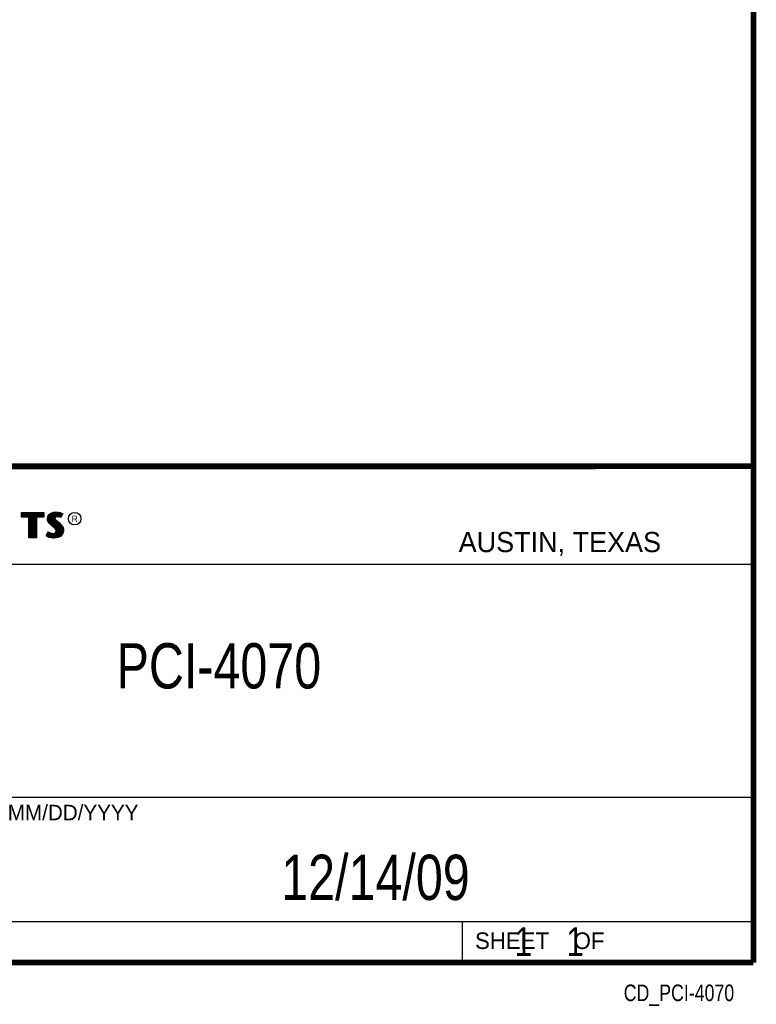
# Model space of a CAD drawing. Header units: inches. Extents: x 0.2 to 16.8, y 0.1 to 10.8.
# Tile 9 of 11: x 14.2 to 16.8, y 0.1 to 3.5. Entities that reach past the tile are written whole.
import ezdxf
from ezdxf.enums import TextEntityAlignment as Align

# ---------------------------------------------------------------- set-up
doc = ezdxf.new("R2010")
doc.units = ezdxf.units.IN
doc.header["$LTSCALE"] = 0.935
doc.header["$MEASUREMENT"] = 0
doc.layers.get('0').update_dxf_attribs({"linetype": 'CONTINUOUS'})
doc.styles.get("Standard").update_dxf_attribs({"font": 'txt', "width": 0.8})

msp = doc.modelspace()

# ---------------------------------------------------------------- linework, layer by layer
at = {"color": 2, "linetype": 'CONTINUOUS'}
for p, q in [((13.06524, 1.96953), (16.74504, 1.96953)), ((16.74504, 1.96953), (16.74504, 0.26053)), ((14.22365, 1.81126), (14.30046, 1.81126)), ((14.22365, 1.79499), (14.22365, 1.81126)), ((14.22618, 1.80873), (14.29793, 1.80873)), ((14.22618, 1.79752), (14.22618, 1.80873)), ((14.22819, 1.79752), (14.22819, 1.80873)), ((14.23167, 1.79752), (14.23167, 1.80873)), ((14.23514, 1.79752), (14.23514, 1.80873)), ((14.23862, 1.79752), (14.23862, 1.80873)), ((14.24209, 1.79752), (14.24209, 1.80873)), ((14.24557, 1.79752), (14.24557, 1.80873)), ((14.24904, 1.79752), (14.24904, 1.80873)), ((14.25137, 1.79752), (14.25252, 1.80873)), ((14.25599, 1.72656), (14.25599, 1.80873)), ((14.25947, 1.72656), (14.25947, 1.80873)), ((14.26295, 1.72656), (14.26295, 1.80873)), ((14.26642, 1.72656), (14.26642, 1.80873)), ((14.2699, 1.72656), (14.2699, 1.80873)), ((14.27274, 1.79752), (14.27337, 1.80873)), ((14.27685, 1.79752), (14.27685, 1.80873)), ((14.28032, 1.79752), (14.28032, 1.80873)), ((14.2838, 1.79752), (14.2838, 1.80873)), ((14.28727, 1.79752), (14.28727, 1.80873)), ((14.29075, 1.79752), (14.29075, 1.80873)), ((14.29422, 1.79752), (14.29422, 1.80873)), ((14.29793, 1.80873), (14.29793, 1.79752)), ((14.30046, 1.81126), (14.30046, 1.79499)), ((14.31475, 1.79695), (14.3194, 1.80385)), ((14.31713, 1.79596), (14.32125, 1.80207)), ((14.3194, 1.80385), (14.32555, 1.80834)), ((14.32125, 1.80207), (14.32678, 1.80611)), ((14.32203, 1.77481), (14.32203, 1.80264)), ((14.3255, 1.77133), (14.3255, 1.80518)), ((14.32555, 1.80834), (14.33424, 1.81179)), ((14.32678, 1.80611), (14.33486, 1.80932)), ((14.32898, 1.76843), (14.32898, 1.80699)), ((14.33245, 1.76552), (14.33245, 1.80836)), ((14.33424, 1.81179), (14.34384, 1.81284)), ((14.33486, 1.80932), (14.34389, 1.81031)), ((14.33704, 1.7936), (14.33593, 1.80943)), ((14.33941, 1.7967), (14.33941, 1.80981)), ((14.34288, 1.79844), (14.34288, 1.81019)), ((14.34384, 1.81284), (14.35029, 1.81239)), ((14.34389, 1.81031), (14.34994, 1.80988)), ((14.34636, 1.79907), (14.34636, 1.81013)), ((14.34983, 1.79906), (14.34983, 1.80989)), ((14.34994, 1.80988), (14.35666, 1.80845)), ((14.35029, 1.81239), (14.35734, 1.81089)), ((14.35331, 1.79848), (14.35331, 1.80917)), ((14.35666, 1.80845), (14.36074, 1.80705)), ((14.35678, 1.79763), (14.35678, 1.80841)), ((14.35734, 1.81089), (14.36169, 1.80939)), ((14.36307, 1.80596), (14.35857, 1.79697)), ((14.36649, 1.80715), (14.35959, 1.79335)), ((14.36026, 1.80033), (14.36026, 1.80721)), ((14.36074, 1.80705), (14.36307, 1.80596)), ((14.36169, 1.80939), (14.36649, 1.80715)), ((14.24884, 1.79499), (14.22365, 1.79499)), ((14.25137, 1.79752), (14.22618, 1.79752)), ((14.24884, 1.72404), (14.24884, 1.79499)), ((14.25137, 1.72656), (14.25137, 1.79752)), ((14.29793, 1.79752), (14.27274, 1.79752)), ((14.27274, 1.79752), (14.27274, 1.72656)), ((14.30046, 1.79499), (14.27527, 1.79499)), ((14.27527, 1.79499), (14.27527, 1.72404)), ((14.31325, 1.78946), (14.31475, 1.79695)), ((14.31385, 1.78376), (14.31325, 1.78946)), ((14.3158, 1.77866), (14.31385, 1.78376)), ((14.3158, 1.78934), (14.31713, 1.79596)), ((14.31633, 1.78435), (14.3158, 1.78934)), ((14.3185, 1.77476), (14.3158, 1.77866)), ((14.31805, 1.77985), (14.31633, 1.78435)), ((14.32044, 1.77639), (14.31805, 1.77985)), ((14.32375, 1.76952), (14.3185, 1.77476)), ((14.31855, 1.77853), (14.31855, 1.79807)), ((14.32545, 1.77138), (14.32044, 1.77639)), ((14.33574, 1.75947), (14.32375, 1.76952)), ((14.33745, 1.76134), (14.32545, 1.77138)), ((14.33593, 1.76261), (14.33679, 1.7911)), ((14.33704, 1.7936), (14.33679, 1.7911)), ((14.33679, 1.7911), (14.33761, 1.78743)), ((14.33867, 1.79617), (14.33704, 1.7936)), ((14.33761, 1.78743), (14.34129, 1.78287)), ((14.34106, 1.7979), (14.33867, 1.79617)), ((14.33949, 1.79275), (14.33934, 1.79125)), ((14.33934, 1.79125), (14.33994, 1.78856)), ((14.33941, 1.75939), (14.33941, 1.7852)), ((14.34054, 1.7944), (14.33949, 1.79275)), ((14.33994, 1.78856), (14.34309, 1.78466)), ((14.34219, 1.7956), (14.34054, 1.7944)), ((14.34424, 1.79884), (14.34106, 1.7979)), ((14.34129, 1.78287), (14.35294, 1.77319)), ((14.34474, 1.79635), (14.34219, 1.7956)), ((14.34288, 1.75517), (14.34288, 1.78155)), ((14.34309, 1.78466), (14.35464, 1.77506)), ((14.34737, 1.79919), (14.34424, 1.79884)), ((14.34744, 1.79665), (14.34474, 1.79635)), ((14.34636, 1.72661), (14.34636, 1.77866)), ((14.35061, 1.79902), (14.34737, 1.79919)), ((14.35029, 1.7965), (14.34744, 1.79665)), ((14.34983, 1.72707), (14.34983, 1.77577)), ((14.35479, 1.7956), (14.35029, 1.7965)), ((14.35542, 1.79805), (14.35061, 1.79902)), ((14.35294, 1.77319), (14.35598, 1.77015)), ((14.35331, 1.7293), (14.35331, 1.77282)), ((14.35464, 1.77506), (14.35779, 1.77192)), ((14.35719, 1.79485), (14.35479, 1.7956)), ((14.35826, 1.79717), (14.35542, 1.79805)), ((14.35598, 1.77015), (14.35902, 1.76697)), ((14.35678, 1.7306), (14.35678, 1.76931)), ((14.35959, 1.79335), (14.35719, 1.79485)), ((14.35779, 1.77192), (14.36094, 1.76862)), ((14.35857, 1.79697), (14.35826, 1.79717)), ((14.35902, 1.76697), (14.36239, 1.76262)), ((14.36094, 1.76862), (14.36454, 1.76397)), ((14.3092, 1.73054), (14.317, 1.74493)), ((14.31252, 1.73136), (14.31784, 1.74119)), ((14.31508, 1.72959), (14.31508, 1.73608)), ((14.317, 1.74493), (14.3203, 1.74253)), ((14.31784, 1.74119), (14.31898, 1.74036)), ((14.31855, 1.72796), (14.31898, 1.74036)), ((14.31898, 1.74036), (14.32261, 1.73855)), ((14.3203, 1.74253), (14.3236, 1.74088)), ((14.32203, 1.72722), (14.32203, 1.73875)), ((14.32261, 1.73855), (14.32738, 1.7369)), ((14.3236, 1.74088), (14.32795, 1.73938)), ((14.3255, 1.72642), (14.3255, 1.73755)), ((14.32738, 1.7369), (14.3318, 1.73639)), ((14.32795, 1.73938), (14.33185, 1.73893)), ((14.32898, 1.7259), (14.32898, 1.73672)), ((14.3318, 1.73639), (14.33602, 1.73675)), ((14.33185, 1.73893), (14.33544, 1.73923)), ((14.33245, 1.72538), (14.33245, 1.73632)), ((14.33544, 1.73923), (14.33814, 1.74028)), ((14.33964, 1.75557), (14.33574, 1.75947)), ((14.33593, 1.72524), (14.33593, 1.73671)), ((14.33602, 1.73675), (14.33935, 1.73804)), ((14.34163, 1.75716), (14.33745, 1.76134)), ((14.33814, 1.74028), (14.34069, 1.74208)), ((14.33935, 1.73804), (14.34257, 1.74031)), ((14.33941, 1.7257), (14.33941, 1.73806)), ((14.34189, 1.75198), (14.33964, 1.75557)), ((14.34069, 1.74208), (14.34219, 1.74448)), ((14.34423, 1.75301), (14.34163, 1.75716)), ((14.34294, 1.74823), (14.34189, 1.75198)), ((14.34219, 1.74448), (14.34294, 1.74823)), ((14.34257, 1.74031), (14.34458, 1.74353)), ((14.34288, 1.72615), (14.34288, 1.74053)), ((14.34554, 1.74833), (14.34423, 1.75301)), ((14.34458, 1.74353), (14.34554, 1.74833)), ((14.36314, 1.73763), (14.35799, 1.73194)), ((14.36529, 1.73624), (14.35959, 1.72994)), ((14.36026, 1.73444), (14.36026, 1.76537)), ((14.36239, 1.76262), (14.36489, 1.75763)), ((14.3657, 1.7434), (14.36314, 1.73763)), ((14.36373, 1.73828), (14.36489, 1.75763)), ((14.36454, 1.76397), (14.36724, 1.75857)), ((14.36489, 1.75763), (14.36609, 1.75375)), ((14.36814, 1.74268), (14.36529, 1.73624)), ((14.3665, 1.74848), (14.3657, 1.7434)), ((14.36609, 1.75375), (14.3665, 1.74848)), ((14.36724, 1.75857), (14.36859, 1.75423)), ((14.36904, 1.74838), (14.36814, 1.74268)), ((14.36859, 1.75423), (14.36904, 1.74838)), ((14.27527, 1.72404), (14.24884, 1.72404)), ((14.27274, 1.72656), (14.25137, 1.72656)), ((14.31415, 1.72724), (14.3092, 1.73054)), ((14.31534, 1.72949), (14.31252, 1.73136)), ((14.31895, 1.72529), (14.31415, 1.72724)), ((14.31969, 1.72772), (14.31534, 1.72949)), ((14.326, 1.72379), (14.31895, 1.72529)), ((14.32645, 1.72628), (14.31969, 1.72772)), ((14.332, 1.72289), (14.326, 1.72379)), ((14.33223, 1.72541), (14.32645, 1.72628)), ((14.33634, 1.72274), (14.332, 1.72289)), ((14.33622, 1.72528), (14.33223, 1.72541)), ((14.34918, 1.72698), (14.33622, 1.72528)), ((14.34999, 1.72454), (14.33634, 1.72274)), ((14.35799, 1.73194), (14.34918, 1.72698)), ((14.35959, 1.72994), (14.34999, 1.72454)), ((13.06532, 1.63288), (16.75003, 1.63288)), ((13.06524, 0.82953), (16.74504, 0.82953)), ((13.06524, 0.40053), (16.74504, 0.40053)), ((15.74504, 0.40053), (15.74504, 0.26053)), ((13.06524, 0.26053), (16.74504, 0.26053)), ((15.74616, 0.26074), (16.74616, 0.26074)), ((15.74616, 0.26074), (15.74616, 0.26024)), ((15.74616, 0.26024), (16.74616, 0.26024)), ((16.74616, 0.26074), (16.74616, 0.26024))]:
    msp.add_line(p, q, dxfattribs=at)
at = {"color": 7, "linetype": 'CONTINUOUS', "const_width": 0.02}
for points in [[(16.75, 0.25859), (16.75, 10.75859)], [(11.47181, 1.97017), (16.75, 1.97072)], [(0.25, 0.25859), (16.75, 0.25859)]]:
    msp.add_lwpolyline(points, dxfattribs=at)
at = {"color": 2, "linetype": 'CONTINUOUS'}
msp.add_circle((14.40744, 1.78964), 0.02154, dxfattribs=at)

# ---------------------------------------------------------------- texts
for s, height, p in [('R', 0.02174, (14.39705, 1.77824)), ('AUSTIN, TEXAS', 0.069617, (15.73268, 1.67446)), ('MM/DD/YYYY', 0.053254, (14.1765, 0.74944)), ('SHEET    OF', 0.057262, (15.78922, 0.30524))]:
    msp.add_text(s, height=height, dxfattribs=at).set_placement(p)
at = {"color": 2, "linetype": 'CONTINUOUS', "width": 0.8}
msp.add_text('CD_PCI-4070', height=0.057262, dxfattribs=at).set_placement((16.68366, 0.12536), align=Align.RIGHT)
at = {"color": 7, "linetype": 'CONTINUOUS'}
for s, insert, char_height, width, attachment_point in [('PCI-4070\\P ', (14.90514, 1.36034), 0.15625, 1, 2), ('12/14/09 ', (15.44554, 0.63066), 0.15625, 1.125, 2), ('    1    1', (15.80754, 0.38053), 0.1, 0.8, 1)]:
    msp.add_mtext(s, dxfattribs=dict(at, insert=insert, char_height=char_height, width=width, attachment_point=attachment_point))

doc.saveas('drawing.dxf')
